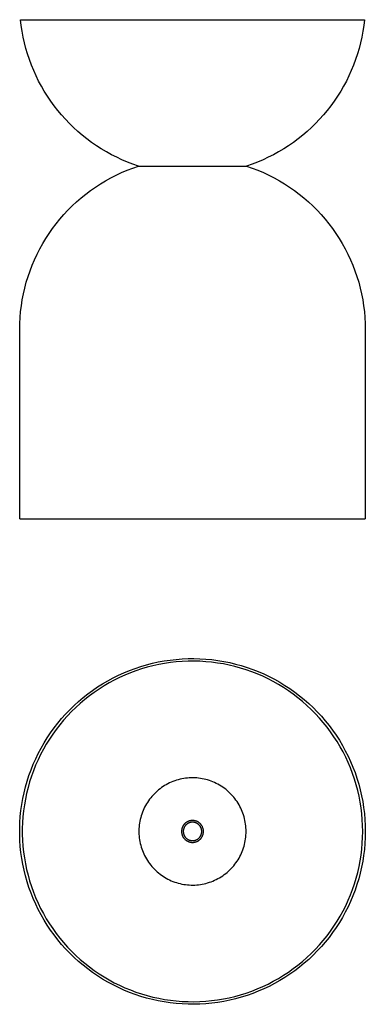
# Model space of a CAD drawing. Header units: millimetres. Extents: x 654 to 954, y 0 to 854.
import ezdxf

# ---------------------------------------------------------------- set-up
doc = ezdxf.new("R2010")
doc.units = ezdxf.units.MM
doc.layers.add('Make2D$Visible$Curves', color=7, linetype='Continuous', true_color=0x000000)

msp = doc.modelspace()

# ---------------------------------------------------------------- linework, layer by layer
at = {"layer": 'Make2D$Visible$Curves', "color": 18, "lineweight": -3, "true_color": 0x000000}
for p, q in [((654.25, 854.31), (952.75, 854.31)), ((654.84, 849.27), (654.25, 854.31)), ((952.75, 854.31), (952.16, 849.27)), ((655.61, 844.26), (654.84, 849.27)), ((952.16, 849.27), (951.4, 844.26)), ((656.54, 839.27), (655.61, 844.26)), ((657.64, 834.32), (656.54, 839.27)), ((950.46, 839.27), (949.36, 834.32)), ((951.4, 844.26), (950.46, 839.27)), ((658.91, 829.41), (657.64, 834.32)), ((660.35, 824.55), (658.91, 829.41)), ((948.09, 829.41), (946.65, 824.55)), ((949.36, 834.32), (948.09, 829.41)), ((661.95, 819.73), (660.35, 824.55)), ((946.65, 824.55), (945.05, 819.73)), ((663.71, 814.98), (661.95, 819.73)), ((665.64, 810.29), (663.71, 814.98)), ((943.29, 814.98), (941.36, 810.29)), ((945.05, 819.73), (943.29, 814.98)), ((667.72, 805.66), (665.64, 810.29)), ((669.96, 801.11), (667.72, 805.66)), ((939.28, 805.66), (937.04, 801.11)), ((941.36, 810.29), (939.28, 805.66)), ((672.35, 796.64), (669.96, 801.11)), ((674.89, 792.25), (672.35, 796.64)), ((934.65, 796.64), (932.11, 792.25)), ((937.04, 801.11), (934.65, 796.64)), ((677.58, 787.95), (674.89, 792.25)), ((680.42, 783.74), (677.58, 787.95)), ((929.42, 787.95), (926.58, 783.74)), ((932.11, 792.25), (929.42, 787.95)), ((683.39, 779.63), (680.42, 783.74)), ((686.51, 775.63), (683.39, 779.63)), ((923.61, 779.63), (920.5, 775.63)), ((926.58, 783.74), (923.61, 779.63)), ((689.75, 771.73), (686.51, 775.63)), ((693.13, 767.95), (689.75, 771.73)), ((917.25, 771.73), (913.87, 767.95)), ((920.5, 775.63), (917.25, 771.73)), ((696.64, 764.28), (693.13, 767.95)), ((700.26, 760.74), (696.64, 764.28)), ((704.01, 757.32), (700.26, 760.74)), ((906.74, 760.74), (902.99, 757.32)), ((910.36, 764.28), (906.74, 760.74)), ((913.87, 767.95), (910.36, 764.28)), ((707.87, 754.03), (704.01, 757.32)), ((711.84, 750.87), (707.87, 754.03)), ((899.13, 754.03), (895.16, 750.87)), ((902.99, 757.32), (899.13, 754.03)), ((715.92, 747.85), (711.84, 750.87)), ((720.09, 744.97), (715.92, 747.85)), ((724.36, 742.23), (720.09, 744.97)), ((886.91, 744.97), (882.64, 742.23)), ((891.09, 747.85), (886.91, 744.97)), ((895.16, 750.87), (891.09, 747.85)), ((728.72, 739.64), (724.36, 742.23)), ((733.17, 737.2), (728.72, 739.64)), ((737.7, 734.91), (733.17, 737.2)), ((742.3, 732.78), (737.7, 734.91)), ((869.3, 734.91), (864.7, 732.78)), ((873.83, 737.2), (869.3, 734.91)), ((878.28, 739.64), (873.83, 737.2)), ((882.64, 742.23), (878.28, 739.64)), ((746.97, 730.8), (742.3, 732.78)), ((751.71, 728.99), (746.97, 730.8)), ((751.58, 725.63), (756.5, 727.33)), ((756.5, 727.33), (751.71, 728.99)), ((756.5, 727.33), (850.5, 727.33)), ((855.29, 728.99), (850.5, 727.33)), ((850.5, 727.33), (855.42, 725.63)), ((860.03, 730.8), (855.29, 728.99)), ((864.7, 732.78), (860.03, 730.8)), ((732.58, 717.15), (737.22, 719.52)), ((737.22, 719.52), (741.93, 721.73)), ((741.93, 721.73), (746.72, 723.76)), ((746.72, 723.76), (751.58, 725.63)), ((855.42, 725.63), (860.28, 723.76)), ((860.28, 723.76), (865.07, 721.73)), ((865.07, 721.73), (869.79, 719.52)), ((869.79, 719.52), (874.42, 717.15)), ((714.94, 706.11), (719.2, 709.1)), ((719.2, 709.1), (723.57, 711.94)), ((723.57, 711.94), (728.03, 714.63)), ((728.03, 714.63), (732.58, 717.15)), ((874.42, 717.15), (878.97, 714.63)), ((878.97, 714.63), (883.43, 711.94)), ((883.43, 711.94), (887.8, 709.1)), ((887.8, 709.1), (892.06, 706.11)), ((706.74, 699.7), (710.79, 702.98)), ((710.79, 702.98), (714.94, 706.11)), ((892.06, 706.11), (896.21, 702.98)), ((896.21, 702.98), (900.26, 699.7)), ((695.33, 689.05), (699.01, 692.73)), ((699.01, 692.73), (702.82, 696.28)), ((702.82, 696.28), (706.74, 699.7)), ((900.26, 699.7), (904.18, 696.28)), ((904.18, 696.28), (907.99, 692.73)), ((907.99, 692.73), (911.67, 689.05)), ((688.37, 681.31), (691.78, 685.24)), ((691.78, 685.24), (695.33, 689.05)), ((911.67, 689.05), (915.22, 685.24)), ((915.22, 685.24), (918.63, 681.31)), ((681.96, 673.1), (685.1, 677.26)), ((685.1, 677.26), (688.37, 681.31)), ((918.63, 681.31), (921.9, 677.26)), ((921.9, 677.26), (925.04, 673.1)), ((676.15, 664.47), (678.98, 668.83)), ((678.98, 668.83), (681.96, 673.1)), ((925.04, 673.1), (928.02, 668.83)), ((928.02, 668.83), (930.85, 664.47)), ((670.95, 655.45), (673.47, 660)), ((673.47, 660), (676.15, 664.47)), ((930.85, 664.47), (933.53, 660)), ((933.53, 660), (936.05, 655.45)), ((666.39, 646.09), (668.58, 650.81)), ((668.58, 650.81), (670.95, 655.45)), ((936.05, 655.45), (938.42, 650.81)), ((938.42, 650.81), (940.62, 646.09)), ((662.49, 636.44), (664.35, 641.3)), ((664.35, 641.3), (666.39, 646.09)), ((940.62, 646.09), (942.65, 641.3)), ((942.65, 641.3), (944.51, 636.44)), ((660.79, 631.52), (662.49, 636.44)), ((944.51, 636.44), (946.21, 631.52)), ((657.93, 621.51), (659.27, 626.54)), ((659.27, 626.54), (660.79, 631.52)), ((946.21, 631.52), (947.73, 626.54)), ((947.73, 626.54), (949.07, 621.51)), ((655.76, 611.33), (656.76, 616.44)), ((656.76, 616.44), (657.93, 621.51)), ((949.07, 621.51), (950.24, 616.44)), ((950.24, 616.44), (951.24, 611.33)), ((654.95, 606.18), (655.76, 611.33)), ((951.24, 611.33), (952.05, 606.18)), ((653.86, 595.83), (654.32, 601.02)), ((654.32, 601.02), (654.95, 606.18)), ((952.05, 606.18), (952.68, 601.02)), ((952.68, 601.02), (953.14, 595.83)), ((653.5, 585.43), (653.59, 590.63)), ((653.59, 590.63), (653.86, 595.83)), ((953.14, 595.83), (953.41, 590.63)), ((953.41, 590.63), (953.5, 585.43)), ((653.5, 421.25), (653.5, 585.43)), ((953.5, 585.43), (953.5, 421.25)), ((653.5, 421.25), (953.5, 421.25)), ((784.03, 298.73), (789.2, 299.32)), ((789.2, 299.32), (794.39, 299.72)), ((794.39, 299.72), (799.6, 299.95)), ((799.6, 299.95), (804.8, 299.99)), ((804.8, 299.99), (810.01, 299.86)), ((810.01, 299.86), (815.2, 299.54)), ((815.2, 299.54), (820.39, 299.05)), ((820.39, 299.05), (825.55, 298.37)), ((748.81, 289.68), (753.7, 291.49)), ((753.7, 291.49), (758.64, 293.13)), ((759.31, 290.98), (754.44, 289.36)), ((758.64, 293.13), (763.63, 294.6)), ((764.23, 292.43), (759.31, 290.98)), ((763.63, 294.6), (768.67, 295.9)), ((769.2, 293.71), (764.23, 292.43)), ((768.67, 295.9), (773.76, 297.02)), ((774.21, 294.81), (769.2, 293.71)), ((773.76, 297.02), (778.88, 297.97)), ((779.25, 295.74), (774.21, 294.81)), ((778.88, 297.97), (784.03, 298.73)), ((784.32, 296.49), (779.25, 295.74)), ((789.42, 297.07), (784.32, 296.49)), ((794.53, 297.47), (789.42, 297.07)), ((799.65, 297.69), (794.53, 297.47)), ((804.78, 297.74), (799.65, 297.69)), ((809.91, 297.61), (804.78, 297.74)), ((815.03, 297.29), (809.91, 297.61)), ((820.13, 296.8), (815.03, 297.29)), ((825.22, 296.14), (820.13, 296.8)), ((830.28, 295.3), (825.22, 296.14)), ((825.55, 298.37), (830.69, 297.52)), ((835.3, 294.28), (830.28, 295.3)), ((830.69, 297.52), (835.79, 296.48)), ((840.29, 293.09), (835.3, 294.28)), ((835.79, 296.48), (840.85, 295.27)), ((845.24, 291.73), (840.29, 293.09)), ((840.85, 295.27), (845.87, 293.89)), ((850.13, 290.19), (845.24, 291.73)), ((845.87, 293.89), (850.84, 292.33)), ((850.84, 292.33), (855.75, 290.6)), ((855.75, 290.6), (860.6, 288.71)), ((730.01, 280.76), (734.59, 283.23)), ((734.59, 283.23), (739.26, 285.55)), ((740.22, 283.51), (735.63, 281.23)), ((739.26, 285.55), (744, 287.69)), ((744.89, 285.62), (740.22, 283.51)), ((744, 287.69), (748.81, 289.68)), ((749.64, 287.58), (744.89, 285.62)), ((754.44, 289.36), (749.64, 287.58)), ((854.97, 288.49), (850.13, 290.19)), ((859.74, 286.62), (854.97, 288.49)), ((864.45, 284.59), (859.74, 286.62)), ((860.6, 288.71), (865.38, 286.64)), ((869.09, 282.39), (864.45, 284.59)), ((865.38, 286.64), (870.09, 284.41)), ((873.64, 280.03), (869.09, 282.39)), ((870.09, 284.41), (874.71, 282.02)), ((874.71, 282.02), (879.25, 279.47)), ((716.81, 272.41), (721.11, 275.35)), ((722.35, 273.46), (718.12, 270.57)), ((721.11, 275.35), (725.51, 278.13)), ((726.69, 276.21), (722.35, 273.46)), ((725.51, 278.13), (730.01, 280.76)), ((731.11, 278.8), (726.69, 276.21)), ((735.63, 281.23), (731.11, 278.8)), ((878.11, 277.52), (873.64, 280.03)), ((882.49, 274.85), (878.11, 277.52)), ((879.25, 279.47), (883.7, 276.76)), ((886.78, 272.04), (882.49, 274.85)), ((883.7, 276.76), (888.05, 273.9)), ((888.05, 273.9), (892.3, 270.89)), ((704.56, 262.74), (708.53, 266.11)), ((708.53, 266.11), (712.62, 269.33)), ((713.98, 267.54), (709.96, 264.36)), ((712.62, 269.33), (716.81, 272.41)), ((718.12, 270.57), (713.98, 267.54)), ((890.96, 269.07), (886.78, 272.04)), ((895.04, 265.97), (890.96, 269.07)), ((892.3, 270.89), (896.44, 267.74)), ((899.01, 262.72), (895.04, 265.97)), ((896.44, 267.74), (900.47, 264.44)), ((696.98, 255.6), (700.7, 259.24)), ((702.25, 257.6), (698.58, 254.02)), ((700.7, 259.24), (704.56, 262.74)), ((706.05, 261.04), (702.25, 257.6)), ((709.96, 264.36), (706.05, 261.04)), ((902.87, 259.34), (899.01, 262.72)), ((900.47, 264.44), (904.38, 261.01)), ((906.6, 255.82), (902.87, 259.34)), ((904.38, 261.01), (908.18, 257.44)), ((908.18, 257.44), (911.84, 253.74)), ((686.57, 243.96), (689.91, 247.96)), ((689.91, 247.96), (693.37, 251.84)), ((695.03, 250.31), (691.61, 246.49)), ((693.37, 251.84), (696.98, 255.6)), ((698.58, 254.02), (695.03, 250.31)), ((910.21, 252.18), (906.6, 255.82)), ((913.7, 248.41), (910.21, 252.18)), ((911.84, 253.74), (915.38, 249.92)), ((917.04, 244.53), (913.7, 248.41)), ((915.38, 249.92), (918.78, 245.97)), ((680.34, 235.62), (683.38, 239.84)), ((683.38, 239.84), (686.57, 243.96)), ((688.33, 242.55), (685.19, 238.49)), ((691.61, 246.49), (688.33, 242.55)), ((920.26, 240.53), (917.04, 244.53)), ((918.78, 245.97), (922.04, 241.92)), ((923.33, 236.43), (920.26, 240.53)), ((922.04, 241.92), (925.16, 237.75)), ((674.69, 226.87), (677.44, 231.3)), ((677.44, 231.3), (680.34, 235.62)), ((682.19, 234.33), (679.34, 230.07)), ((685.19, 238.49), (682.19, 234.33)), ((926.26, 232.22), (923.33, 236.43)), ((925.16, 237.75), (928.13, 233.47)), ((929.04, 227.91), (926.26, 232.22)), ((928.13, 233.47), (930.95, 229.09)), ((669.67, 217.75), (672.1, 222.35)), ((672.1, 222.35), (674.69, 226.87)), ((676.63, 225.72), (674.08, 221.27)), ((679.34, 230.07), (676.63, 225.72)), ((931.66, 223.5), (929.04, 227.91)), ((930.95, 229.09), (933.62, 224.62)), ((934.14, 219.01), (931.66, 223.5)), ((933.62, 224.62), (936.13, 220.06)), ((667.4, 213.06), (669.67, 217.75)), ((671.69, 216.73), (669.45, 212.12)), ((674.08, 221.27), (671.69, 216.73)), ((936.45, 214.43), (934.14, 219.01)), ((936.13, 220.06), (938.48, 215.42)), ((938.61, 209.78), (936.45, 214.43)), ((938.48, 215.42), (940.67, 210.69)), ((663.35, 203.47), (665.29, 208.3)), ((665.29, 208.3), (667.4, 213.06)), ((667.37, 207.43), (665.46, 202.67)), ((669.45, 212.12), (667.37, 207.43)), ((940.6, 205.06), (938.61, 209.78)), ((942.43, 200.26), (940.6, 205.06)), ((940.67, 210.69), (942.7, 205.9)), ((942.7, 205.9), (944.55, 201.03)), ((659.98, 193.62), (661.58, 198.58)), ((661.58, 198.58), (663.35, 203.47)), ((663.72, 197.84), (662.14, 192.96)), ((665.46, 202.67), (663.72, 197.84)), ((802.29, 196.52), (800.68, 196.45)), ((803.9, 196.53), (802.29, 196.52)), ((805.52, 196.49), (803.9, 196.53)), ((807.13, 196.39), (805.52, 196.49)), ((944.09, 195.41), (942.43, 200.26)), ((944.55, 201.03), (946.24, 196.1)), ((657.3, 183.56), (658.56, 188.61)), ((658.56, 188.61), (659.98, 193.62)), ((660.74, 188.03), (659.5, 183.05)), ((662.14, 192.96), (660.74, 188.03)), ((776.61, 187.98), (775.31, 187.02)), ((777.94, 188.89), (776.61, 187.98)), ((779.31, 189.75), (777.94, 188.89)), ((780.7, 190.57), (779.31, 189.75)), ((782.12, 191.33), (780.7, 190.57)), ((783.57, 192.05), (782.12, 191.33)), ((785.04, 192.72), (783.57, 192.05)), ((786.54, 193.33), (785.04, 192.72)), ((788.05, 193.89), (786.54, 193.33)), ((789.58, 194.4), (788.05, 193.89)), ((791.13, 194.86), (789.58, 194.4)), ((792.7, 195.26), (791.13, 194.86)), ((794.27, 195.61), (792.7, 195.26)), ((795.86, 195.9), (794.27, 195.61)), ((797.46, 196.14), (795.86, 195.9)), ((799.06, 196.32), (797.46, 196.14)), ((800.68, 196.45), (799.06, 196.32)), ((808.74, 196.24), (807.13, 196.39)), ((810.34, 196.03), (808.74, 196.24)), ((811.93, 195.76), (810.34, 196.03)), ((813.52, 195.44), (811.93, 195.76)), ((815.09, 195.07), (813.52, 195.44)), ((816.65, 194.64), (815.09, 195.07)), ((818.19, 194.16), (816.65, 194.64)), ((819.71, 193.62), (818.19, 194.16)), ((821.21, 193.03), (819.71, 193.62)), ((822.7, 192.39), (821.21, 193.03)), ((824.16, 191.7), (822.7, 192.39)), ((825.59, 190.96), (824.16, 191.7)), ((827, 190.16), (825.59, 190.96)), ((828.38, 189.32), (827, 190.16)), ((829.73, 188.44), (828.38, 189.32)), ((831.05, 187.5), (829.73, 188.44)), ((945.58, 190.5), (944.09, 195.41)), ((946.9, 185.55), (945.58, 190.5)), ((946.24, 196.1), (947.75, 191.12)), ((947.75, 191.12), (949.09, 186.09)), ((656.23, 178.47), (657.3, 183.56)), ((659.5, 183.05), (658.44, 178.04)), ((768.26, 180.39), (767.23, 179.15)), ((769.34, 181.59), (768.26, 180.39)), ((770.45, 182.76), (769.34, 181.59)), ((771.61, 183.89), (770.45, 182.76)), ((772.81, 184.98), (771.61, 183.89)), ((774.04, 186.02), (772.81, 184.98)), ((775.31, 187.02), (774.04, 186.02)), ((832.33, 186.53), (831.05, 187.5)), ((833.58, 185.5), (832.33, 186.53)), ((834.8, 184.44), (833.58, 185.5)), ((835.97, 183.33), (834.8, 184.44)), ((837.11, 182.18), (835.97, 183.33)), ((838.21, 181), (837.11, 182.18)), ((839.26, 179.77), (838.21, 181)), ((840.27, 178.51), (839.26, 179.77)), ((948.05, 180.55), (946.9, 185.55)), ((949.02, 175.52), (948.05, 180.55)), ((949.09, 186.09), (950.26, 181.02)), ((950.26, 181.02), (951.25, 175.9)), ((654.61, 168.18), (655.33, 173.34)), ((655.33, 173.34), (656.23, 178.47)), ((657.56, 172.99), (656.85, 167.91)), ((658.44, 178.04), (657.56, 172.99)), ((761.98, 171.02), (761.28, 169.56)), ((762.74, 172.45), (761.98, 171.02)), ((763.54, 173.85), (762.74, 172.45)), ((764.39, 175.22), (763.54, 173.85)), ((765.29, 176.56), (764.39, 175.22)), ((766.24, 177.87), (765.29, 176.56)), ((767.23, 179.15), (766.24, 177.87)), ((841.24, 177.22), (840.27, 178.51)), ((842.16, 175.9), (841.24, 177.22)), ((843.04, 174.54), (842.16, 175.9)), ((843.87, 173.15), (843.04, 174.54)), ((844.65, 171.74), (843.87, 173.15)), ((845.38, 170.29), (844.65, 171.74)), ((949.82, 170.45), (949.02, 175.52)), ((951.25, 175.9), (952.06, 170.76)), ((653.7, 157.81), (654.06, 163)), ((654.06, 163), (654.61, 168.18)), ((656.31, 162.81), (655.96, 157.69)), ((656.85, 167.91), (656.31, 162.81)), ((758.98, 163.53), (758.53, 161.98)), ((759.47, 165.07), (758.98, 163.53)), ((760.02, 166.59), (759.47, 165.07)), ((760.63, 168.09), (760.02, 166.59)), ((761.28, 169.56), (760.63, 168.09)), ((846.06, 168.83), (845.38, 170.29)), ((846.68, 167.34), (846.06, 168.83)), ((847.26, 165.83), (846.68, 167.34)), ((847.78, 164.3), (847.26, 165.83)), ((848.25, 162.76), (847.78, 164.3)), ((848.67, 161.2), (848.25, 162.76)), ((950.44, 165.36), (949.82, 170.45)), ((950.89, 160.25), (950.44, 165.36)), ((952.06, 170.76), (952.69, 165.59)), ((952.69, 165.59), (953.14, 160.41)), ((653.52, 152.6), (653.7, 157.81)), ((655.96, 157.69), (655.78, 152.56)), ((757.14, 154.03), (757.03, 152.42)), ((757.31, 155.64), (757.14, 154.03)), ((757.53, 157.24), (757.31, 155.64)), ((757.81, 158.83), (757.53, 157.24)), ((758.15, 160.41), (757.81, 158.83)), ((758.53, 161.98), (758.15, 160.41)), ((794.88, 153.99), (794.75, 153.69)), ((795.02, 154.29), (794.88, 153.99)), ((795.18, 154.58), (795.02, 154.29)), ((795.34, 154.87), (795.18, 154.58)), ((795.52, 155.15), (795.34, 154.87)), ((795.7, 155.42), (795.52, 155.15)), ((795.89, 155.69), (795.7, 155.42)), ((796.1, 155.95), (795.89, 155.69)), ((796.31, 156.2), (796.1, 155.95)), ((796.53, 156.45), (796.31, 156.2)), ((796.49, 153.86), (796.36, 153.61)), ((796.63, 154.1), (796.49, 153.86)), ((796.75, 156.69), (796.53, 156.45)), ((796.78, 154.34), (796.63, 154.1)), ((796.99, 156.92), (796.75, 156.69)), ((796.93, 154.57), (796.78, 154.34)), ((797.09, 154.79), (796.93, 154.57)), ((797.23, 157.14), (796.99, 156.92)), ((797.26, 155.01), (797.09, 154.79)), ((797.49, 157.35), (797.23, 157.14)), ((797.44, 155.22), (797.26, 155.01)), ((797.63, 155.43), (797.44, 155.22)), ((797.74, 157.56), (797.49, 157.35)), ((797.82, 155.63), (797.63, 155.43)), ((798.01, 157.75), (797.74, 157.56)), ((798.02, 155.83), (797.82, 155.63)), ((798.28, 157.94), (798.01, 157.75)), ((798.22, 156.01), (798.02, 155.83)), ((798.44, 156.19), (798.22, 156.01)), ((798.56, 158.12), (798.28, 157.94)), ((798.65, 156.36), (798.44, 156.19)), ((798.85, 158.28), (798.56, 158.12)), ((798.88, 156.53), (798.65, 156.36)), ((799.14, 158.44), (798.85, 158.28)), ((799.11, 156.69), (798.88, 156.53)), ((799.34, 156.83), (799.11, 156.69)), ((799.43, 158.58), (799.14, 158.44)), ((799.58, 156.97), (799.34, 156.83)), ((799.73, 158.72), (799.43, 158.58)), ((799.83, 157.11), (799.58, 156.97)), ((800.04, 158.85), (799.73, 158.72)), ((800.07, 157.23), (799.83, 157.11)), ((800.35, 158.96), (800.04, 158.85)), ((800.33, 157.34), (800.07, 157.23)), ((800.58, 157.45), (800.33, 157.34)), ((800.66, 159.07), (800.35, 158.96)), ((800.84, 157.55), (800.58, 157.45)), ((800.98, 159.16), (800.66, 159.07)), ((801.11, 157.63), (800.84, 157.55)), ((801.29, 159.24), (800.98, 159.16)), ((801.37, 157.71), (801.11, 157.63)), ((801.62, 159.31), (801.29, 159.24)), ((801.64, 157.78), (801.37, 157.71)), ((801.94, 159.37), (801.62, 159.31)), ((801.91, 157.84), (801.64, 157.78)), ((802.19, 157.89), (801.91, 157.84)), ((802.27, 159.42), (801.94, 159.37)), ((802.46, 157.93), (802.19, 157.89)), ((802.59, 159.46), (802.27, 159.42)), ((802.74, 157.96), (802.46, 157.93)), ((802.92, 159.48), (802.59, 159.46)), ((803.01, 157.99), (802.74, 157.96)), ((803.25, 159.5), (802.92, 159.48)), ((803.29, 158), (803.01, 157.99)), ((803.58, 159.5), (803.25, 159.5)), ((803.57, 158), (803.29, 158)), ((803.85, 157.99), (803.57, 158)), ((803.91, 159.49), (803.58, 159.5)), ((804.12, 157.98), (803.85, 157.99)), ((804.24, 159.47), (803.91, 159.49)), ((804.4, 157.95), (804.12, 157.98)), ((804.57, 159.44), (804.24, 159.47)), ((804.68, 157.91), (804.4, 157.95)), ((804.9, 159.4), (804.57, 159.44)), ((804.95, 157.87), (804.68, 157.91)), ((805.22, 159.34), (804.9, 159.4)), ((805.22, 157.81), (804.95, 157.87)), ((805.55, 159.28), (805.22, 159.34)), ((805.49, 157.75), (805.22, 157.81)), ((805.76, 157.67), (805.49, 157.75)), ((805.87, 159.2), (805.55, 159.28)), ((806.03, 157.59), (805.76, 157.67)), ((806.18, 159.11), (805.87, 159.2)), ((806.29, 157.5), (806.03, 157.59)), ((806.5, 159.01), (806.18, 159.11)), ((806.55, 157.4), (806.29, 157.5)), ((806.81, 158.9), (806.5, 159.01)), ((806.8, 157.29), (806.55, 157.4)), ((807.05, 157.17), (806.8, 157.29)), ((807.12, 158.78), (806.81, 158.9)), ((807.3, 157.04), (807.05, 157.17)), ((807.42, 158.65), (807.12, 158.78)), ((807.54, 156.9), (807.3, 157.04)), ((807.72, 158.51), (807.42, 158.65)), ((807.78, 156.76), (807.54, 156.9)), ((808.01, 158.36), (807.72, 158.51)), ((808.01, 156.61), (807.78, 156.76)), ((808.3, 158.2), (808.01, 158.36)), ((808.24, 156.45), (808.01, 156.61)), ((808.46, 156.28), (808.24, 156.45)), ((808.58, 158.03), (808.3, 158.2)), ((808.67, 156.1), (808.46, 156.28)), ((808.86, 157.85), (808.58, 158.03)), ((808.88, 155.92), (808.67, 156.1)), ((809.12, 157.66), (808.86, 157.85)), ((809.08, 155.73), (808.88, 155.92)), ((809.28, 155.53), (809.08, 155.73)), ((809.39, 157.46), (809.12, 157.66)), ((809.47, 155.33), (809.28, 155.53)), ((809.64, 157.25), (809.39, 157.46)), ((809.65, 155.12), (809.47, 155.33)), ((809.89, 157.03), (809.64, 157.25)), ((809.82, 154.9), (809.65, 155.12)), ((809.99, 154.68), (809.82, 154.9)), ((810.13, 156.8), (809.89, 157.03)), ((810.15, 154.45), (809.99, 154.68)), ((810.36, 156.57), (810.13, 156.8)), ((810.3, 154.22), (810.15, 154.45)), ((810.44, 153.98), (810.3, 154.22)), ((810.59, 156.33), (810.36, 156.57)), ((810.57, 153.74), (810.44, 153.98)), ((810.8, 156.08), (810.59, 156.33)), ((811.01, 155.82), (810.8, 156.08)), ((811.21, 155.56), (811.01, 155.82)), ((811.39, 155.29), (811.21, 155.56)), ((811.57, 155.01), (811.39, 155.29)), ((811.74, 154.73), (811.57, 155.01)), ((811.9, 154.44), (811.74, 154.73)), ((812.05, 154.14), (811.9, 154.44)), ((812.19, 153.84), (812.05, 154.14)), ((812.32, 153.54), (812.19, 153.84)), ((849.03, 159.62), (848.67, 161.2)), ((849.34, 158.04), (849.03, 159.62)), ((849.59, 156.44), (849.34, 158.04)), ((849.78, 154.84), (849.59, 156.44)), ((849.92, 153.23), (849.78, 154.84)), ((951.16, 155.13), (950.89, 160.25)), ((951.24, 150), (951.16, 155.13)), ((953.14, 160.41), (953.41, 155.21)), ((953.41, 155.21), (953.5, 150)), ((653.52, 147.4), (653.52, 152.6)), ((653.7, 142.19), (653.52, 147.4)), ((655.78, 152.56), (655.78, 147.44)), ((655.78, 147.44), (655.96, 142.31)), ((757.03, 152.42), (756.97, 150.81)), ((756.97, 150.81), (756.97, 149.19)), ((756.97, 149.19), (757.03, 147.58)), ((757.03, 147.58), (757.14, 145.97)), ((757.14, 145.97), (757.31, 144.36)), ((794.01, 150.49), (794, 150.16)), ((794, 150.16), (794, 149.84)), ((794, 149.84), (794.01, 149.51)), ((794.04, 150.82), (794.01, 150.49)), ((794.01, 149.51), (794.04, 149.18)), ((794.07, 151.15), (794.04, 150.82)), ((794.04, 149.18), (794.07, 148.85)), ((794.12, 151.48), (794.07, 151.15)), ((794.07, 148.85), (794.12, 148.52)), ((794.17, 151.8), (794.12, 151.48)), ((794.12, 148.52), (794.17, 148.2)), ((794.24, 152.13), (794.17, 151.8)), ((794.17, 148.2), (794.24, 147.87)), ((794.32, 152.45), (794.24, 152.13)), ((794.24, 147.87), (794.32, 147.55)), ((794.41, 152.76), (794.32, 152.45)), ((794.32, 147.55), (794.41, 147.24)), ((794.51, 153.08), (794.41, 152.76)), ((794.41, 147.24), (794.51, 146.92)), ((794.62, 153.39), (794.51, 153.08)), ((794.51, 146.92), (794.62, 146.61)), ((794.75, 153.69), (794.62, 153.39)), ((794.62, 146.61), (794.75, 146.31)), ((794.75, 146.31), (794.88, 146.01)), ((794.88, 146.01), (795.02, 145.71)), ((795.02, 145.71), (795.18, 145.42)), ((795.18, 145.42), (795.34, 145.13)), ((795.51, 150.42), (795.5, 150.14)), ((795.5, 150.14), (795.5, 149.86)), ((795.5, 149.86), (795.51, 149.58)), ((795.53, 150.69), (795.51, 150.42)), ((795.51, 149.58), (795.53, 149.31)), ((795.56, 150.97), (795.53, 150.69)), ((795.53, 149.31), (795.56, 149.03)), ((795.6, 151.24), (795.56, 150.97)), ((795.56, 149.03), (795.6, 148.76)), ((795.65, 151.52), (795.6, 151.24)), ((795.6, 148.76), (795.65, 148.48)), ((795.7, 151.79), (795.65, 151.52)), ((795.65, 148.48), (795.7, 148.21)), ((795.77, 152.06), (795.7, 151.79)), ((795.7, 148.21), (795.77, 147.94)), ((795.85, 152.33), (795.77, 152.06)), ((795.77, 147.94), (795.85, 147.67)), ((795.93, 152.59), (795.85, 152.33)), ((795.85, 147.67), (795.93, 147.41)), ((796.03, 152.85), (795.93, 152.59)), ((795.93, 147.41), (796.03, 147.15)), ((796.13, 153.11), (796.03, 152.85)), ((796.03, 147.15), (796.13, 146.89)), ((796.24, 153.36), (796.13, 153.11)), ((796.13, 146.89), (796.24, 146.64)), ((796.36, 153.61), (796.24, 153.36)), ((796.24, 146.64), (796.36, 146.39)), ((796.36, 146.39), (796.49, 146.14)), ((796.49, 146.14), (796.63, 145.9)), ((796.63, 145.9), (796.78, 145.66)), ((796.78, 145.66), (796.93, 145.43)), ((796.93, 145.43), (797.09, 145.21)), ((809.82, 145.1), (809.99, 145.32)), ((809.99, 145.32), (810.15, 145.55)), ((810.15, 145.55), (810.3, 145.78)), ((810.3, 145.78), (810.44, 146.02)), ((810.44, 146.02), (810.57, 146.26)), ((810.7, 153.49), (810.57, 153.74)), ((810.57, 146.26), (810.7, 146.51)), ((810.82, 153.24), (810.7, 153.49)), ((810.7, 146.51), (810.82, 146.76)), ((810.92, 152.98), (810.82, 153.24)), ((810.82, 146.76), (810.92, 147.02)), ((811.02, 152.72), (810.92, 152.98)), ((810.92, 147.02), (811.02, 147.28)), ((811.11, 152.46), (811.02, 152.72)), ((811.02, 147.28), (811.11, 147.54)), ((811.19, 152.19), (811.11, 152.46)), ((811.11, 147.54), (811.19, 147.81)), ((811.27, 151.92), (811.19, 152.19)), ((811.19, 147.81), (811.27, 148.08)), ((811.33, 151.65), (811.27, 151.92)), ((811.27, 148.08), (811.33, 148.35)), ((811.38, 151.38), (811.33, 151.65)), ((811.33, 148.35), (811.38, 148.62)), ((811.42, 151.11), (811.38, 151.38)), ((811.38, 148.62), (811.42, 148.89)), ((811.46, 150.83), (811.42, 151.11)), ((811.42, 148.89), (811.46, 149.17)), ((811.48, 150.55), (811.46, 150.83)), ((811.46, 149.17), (811.48, 149.45)), ((811.5, 150.28), (811.48, 150.55)), ((811.48, 149.45), (811.5, 149.72)), ((811.5, 150), (811.5, 150.28)), ((811.5, 149.72), (811.5, 150)), ((811.57, 144.99), (811.74, 145.27)), ((811.74, 145.27), (811.9, 145.56)), ((811.9, 145.56), (812.05, 145.86)), ((812.05, 145.86), (812.19, 146.16)), ((812.19, 146.16), (812.32, 146.46)), ((812.43, 153.23), (812.32, 153.54)), ((812.32, 146.46), (812.43, 146.77)), ((812.54, 152.92), (812.43, 153.23)), ((812.43, 146.77), (812.54, 147.08)), ((812.64, 152.6), (812.54, 152.92)), ((812.54, 147.08), (812.64, 147.4)), ((812.72, 152.29), (812.64, 152.6)), ((812.64, 147.4), (812.72, 147.71)), ((812.8, 151.96), (812.72, 152.29)), ((812.72, 147.71), (812.8, 148.04)), ((812.86, 151.64), (812.8, 151.96)), ((812.8, 148.04), (812.86, 148.36)), ((812.91, 151.31), (812.86, 151.64)), ((812.86, 148.36), (812.91, 148.69)), ((812.95, 150.99), (812.91, 151.31)), ((812.91, 148.69), (812.95, 149.01)), ((812.98, 150.66), (812.95, 150.99)), ((812.95, 149.01), (812.98, 149.34)), ((812.99, 150.33), (812.98, 150.66)), ((812.98, 149.34), (812.99, 149.67)), ((813, 150), (812.99, 150.33)), ((812.99, 149.67), (813, 150)), ((849.78, 145.16), (849.92, 146.77)), ((850.01, 151.62), (849.92, 153.23)), ((849.92, 146.77), (850.01, 148.38)), ((850.03, 150), (850.01, 151.62)), ((850.01, 148.38), (850.03, 150)), ((951.16, 144.87), (951.24, 150)), ((953.5, 150), (953.41, 144.79)), ((654.06, 137), (653.7, 142.19)), ((654.61, 131.82), (654.06, 137)), ((655.96, 142.31), (656.31, 137.19)), ((656.31, 137.19), (656.85, 132.09)), ((757.31, 144.36), (757.53, 142.76)), ((757.53, 142.76), (757.81, 141.17)), ((757.81, 141.17), (758.15, 139.59)), ((758.15, 139.59), (758.53, 138.02)), ((758.53, 138.02), (758.98, 136.47)), ((795.34, 145.13), (795.52, 144.85)), ((795.52, 144.85), (795.7, 144.58)), ((795.7, 144.58), (795.89, 144.31)), ((795.89, 144.31), (796.1, 144.05)), ((796.1, 144.05), (796.31, 143.8)), ((796.31, 143.8), (796.53, 143.55)), ((796.53, 143.55), (796.75, 143.31)), ((796.75, 143.31), (796.99, 143.08)), ((796.99, 143.08), (797.23, 142.86)), ((797.09, 145.21), (797.26, 144.99)), ((797.23, 142.86), (797.49, 142.65)), ((797.26, 144.99), (797.44, 144.78)), ((797.44, 144.78), (797.63, 144.57)), ((797.49, 142.65), (797.74, 142.44)), ((797.63, 144.57), (797.82, 144.37)), ((797.74, 142.44), (798.01, 142.25)), ((797.82, 144.37), (798.02, 144.17)), ((798.01, 142.25), (798.28, 142.06)), ((798.02, 144.17), (798.22, 143.99)), ((798.22, 143.99), (798.44, 143.81)), ((798.28, 142.06), (798.56, 141.88)), ((798.44, 143.81), (798.65, 143.64)), ((798.56, 141.88), (798.85, 141.72)), ((798.65, 143.64), (798.88, 143.47)), ((798.85, 141.72), (799.14, 141.56)), ((798.88, 143.47), (799.11, 143.31)), ((799.11, 143.31), (799.34, 143.17)), ((799.14, 141.56), (799.43, 141.42)), ((799.34, 143.17), (799.58, 143.03)), ((799.43, 141.42), (799.73, 141.28)), ((799.58, 143.03), (799.83, 142.89)), ((799.73, 141.28), (800.04, 141.15)), ((799.83, 142.89), (800.07, 142.77)), ((800.04, 141.15), (800.35, 141.04)), ((800.07, 142.77), (800.33, 142.66)), ((800.33, 142.66), (800.58, 142.55)), ((800.35, 141.04), (800.66, 140.93)), ((800.58, 142.55), (800.84, 142.45)), ((800.66, 140.93), (800.98, 140.84)), ((800.84, 142.45), (801.11, 142.37)), ((800.98, 140.84), (801.29, 140.76)), ((801.11, 142.37), (801.37, 142.29)), ((801.29, 140.76), (801.62, 140.69)), ((801.37, 142.29), (801.64, 142.22)), ((801.62, 140.69), (801.94, 140.63)), ((801.64, 142.22), (801.91, 142.16)), ((801.91, 142.16), (802.19, 142.11)), ((801.94, 140.63), (802.27, 140.58)), ((802.19, 142.11), (802.46, 142.07)), ((802.27, 140.58), (802.59, 140.54)), ((802.46, 142.07), (802.74, 142.04)), ((802.59, 140.54), (802.92, 140.52)), ((802.74, 142.04), (803.01, 142.01)), ((802.92, 140.52), (803.25, 140.5)), ((803.01, 142.01), (803.29, 142)), ((803.25, 140.5), (803.58, 140.5)), ((803.29, 142), (803.57, 142)), ((803.57, 142), (803.85, 142.01)), ((803.58, 140.5), (803.91, 140.51)), ((803.85, 142.01), (804.12, 142.02)), ((803.91, 140.51), (804.24, 140.53)), ((804.12, 142.02), (804.4, 142.05)), ((804.24, 140.53), (804.57, 140.56)), ((804.4, 142.05), (804.68, 142.09)), ((804.57, 140.56), (804.9, 140.6)), ((804.68, 142.09), (804.95, 142.13)), ((804.9, 140.6), (805.22, 140.66)), ((804.95, 142.13), (805.22, 142.19)), ((805.22, 142.19), (805.49, 142.25)), ((805.22, 140.66), (805.55, 140.72)), ((805.49, 142.25), (805.76, 142.33)), ((805.55, 140.72), (805.87, 140.8)), ((805.76, 142.33), (806.03, 142.41)), ((805.87, 140.8), (806.18, 140.89)), ((806.03, 142.41), (806.29, 142.5)), ((806.18, 140.89), (806.5, 140.99)), ((806.29, 142.5), (806.55, 142.6)), ((806.5, 140.99), (806.81, 141.1)), ((806.55, 142.6), (806.8, 142.71)), ((806.8, 142.71), (807.05, 142.83)), ((806.81, 141.1), (807.12, 141.22)), ((807.05, 142.83), (807.3, 142.96)), ((807.12, 141.22), (807.42, 141.35)), ((807.3, 142.96), (807.54, 143.1)), ((807.42, 141.35), (807.72, 141.49)), ((807.54, 143.1), (807.78, 143.24)), ((807.72, 141.49), (808.01, 141.64)), ((807.78, 143.24), (808.01, 143.39)), ((808.01, 143.39), (808.24, 143.55)), ((808.01, 141.64), (808.3, 141.8)), ((808.24, 143.55), (808.46, 143.72)), ((808.3, 141.8), (808.58, 141.97)), ((808.46, 143.72), (808.67, 143.9)), ((808.58, 141.97), (808.86, 142.15)), ((808.67, 143.9), (808.88, 144.08)), ((808.86, 142.15), (809.12, 142.34)), ((808.88, 144.08), (809.08, 144.27)), ((809.08, 144.27), (809.28, 144.47)), ((809.12, 142.34), (809.39, 142.54)), ((809.28, 144.47), (809.47, 144.67)), ((809.39, 142.54), (809.64, 142.75)), ((809.47, 144.67), (809.65, 144.88)), ((809.64, 142.75), (809.89, 142.97)), ((809.65, 144.88), (809.82, 145.1)), ((809.89, 142.97), (810.13, 143.2)), ((810.13, 143.2), (810.36, 143.43)), ((810.36, 143.43), (810.59, 143.67)), ((810.59, 143.67), (810.8, 143.92)), ((810.8, 143.92), (811.01, 144.18)), ((811.01, 144.18), (811.21, 144.44)), ((811.21, 144.44), (811.39, 144.71)), ((811.39, 144.71), (811.57, 144.99)), ((847.78, 135.7), (848.25, 137.24)), ((848.25, 137.24), (848.67, 138.8)), ((848.67, 138.8), (849.03, 140.38)), ((849.03, 140.38), (849.34, 141.96)), ((849.34, 141.96), (849.59, 143.56)), ((849.59, 143.56), (849.78, 145.16)), ((950.44, 134.64), (950.89, 139.75)), ((950.89, 139.75), (951.16, 144.87)), ((953.14, 139.59), (952.69, 134.41)), ((953.41, 144.79), (953.14, 139.59)), ((655.33, 126.66), (654.61, 131.82)), ((656.85, 132.09), (657.56, 127.01)), ((758.98, 136.47), (759.47, 134.93)), ((759.47, 134.93), (760.02, 133.41)), ((760.02, 133.41), (760.63, 131.91)), ((760.63, 131.91), (761.28, 130.44)), ((761.28, 130.44), (761.98, 128.98)), ((761.98, 128.98), (762.74, 127.55)), ((843.87, 126.85), (844.65, 128.26)), ((844.65, 128.26), (845.38, 129.71)), ((845.38, 129.71), (846.06, 131.17)), ((846.06, 131.17), (846.68, 132.66)), ((846.68, 132.66), (847.26, 134.17)), ((847.26, 134.17), (847.78, 135.7)), ((949.02, 124.48), (949.82, 129.55)), ((949.82, 129.55), (950.44, 134.64)), ((952.06, 129.24), (951.25, 124.1)), ((952.69, 134.41), (952.06, 129.24)), ((656.23, 121.53), (655.33, 126.66)), ((657.3, 116.44), (656.23, 121.53)), ((657.56, 127.01), (658.44, 121.96)), ((658.44, 121.96), (659.5, 116.95)), ((762.74, 127.55), (763.54, 126.15)), ((763.54, 126.15), (764.39, 124.78)), ((764.39, 124.78), (765.29, 123.44)), ((765.29, 123.44), (766.24, 122.13)), ((766.24, 122.13), (767.23, 120.85)), ((767.23, 120.85), (768.26, 119.61)), ((768.26, 119.61), (769.34, 118.41)), ((838.21, 119), (839.26, 120.23)), ((839.26, 120.23), (840.27, 121.49)), ((840.27, 121.49), (841.24, 122.78)), ((841.24, 122.78), (842.16, 124.1)), ((842.16, 124.1), (843.04, 125.46)), ((843.04, 125.46), (843.87, 126.85)), ((948.05, 119.45), (949.02, 124.48)), ((951.25, 124.1), (950.26, 118.98)), ((658.56, 111.39), (657.3, 116.44)), ((659.98, 106.38), (658.56, 111.39)), ((659.5, 116.95), (660.74, 111.97)), ((660.74, 111.97), (662.14, 107.04)), ((769.34, 118.41), (770.45, 117.24)), ((770.45, 117.24), (771.61, 116.11)), ((771.61, 116.11), (772.81, 115.02)), ((772.81, 115.02), (774.04, 113.98)), ((774.04, 113.98), (775.31, 112.98)), ((775.31, 112.98), (776.61, 112.02)), ((776.61, 112.02), (777.94, 111.11)), ((777.94, 111.11), (779.31, 110.25)), ((828.38, 110.68), (829.73, 111.56)), ((829.73, 111.56), (831.05, 112.5)), ((831.05, 112.5), (832.33, 113.47)), ((832.33, 113.47), (833.58, 114.5)), ((833.58, 114.5), (834.8, 115.56)), ((834.8, 115.56), (835.97, 116.67)), ((835.97, 116.67), (837.11, 117.82)), ((837.11, 117.82), (838.21, 119)), ((945.58, 109.5), (946.9, 114.45)), ((946.9, 114.45), (948.05, 119.45)), ((949.09, 113.91), (947.75, 108.88)), ((950.26, 118.98), (949.09, 113.91)), ((661.58, 101.42), (659.98, 106.38)), ((662.14, 107.04), (663.72, 102.16)), ((779.31, 110.25), (780.7, 109.43)), ((780.7, 109.43), (782.12, 108.67)), ((782.12, 108.67), (783.57, 107.95)), ((783.57, 107.95), (785.04, 107.28)), ((785.04, 107.28), (786.54, 106.67)), ((786.54, 106.67), (788.05, 106.11)), ((788.05, 106.11), (789.58, 105.6)), ((789.58, 105.6), (791.13, 105.14)), ((791.13, 105.14), (792.7, 104.74)), ((792.7, 104.74), (794.27, 104.39)), ((794.27, 104.39), (795.86, 104.1)), ((795.86, 104.1), (797.46, 103.86)), ((797.46, 103.86), (799.06, 103.68)), ((799.06, 103.68), (800.68, 103.55)), ((800.68, 103.55), (802.29, 103.48)), ((802.29, 103.48), (803.9, 103.47)), ((803.9, 103.47), (805.52, 103.51)), ((805.52, 103.51), (807.13, 103.61)), ((807.13, 103.61), (808.74, 103.76)), ((808.74, 103.76), (810.34, 103.97)), ((810.34, 103.97), (811.93, 104.24)), ((811.93, 104.24), (813.52, 104.56)), ((813.52, 104.56), (815.09, 104.93)), ((815.09, 104.93), (816.65, 105.36)), ((816.65, 105.36), (818.19, 105.84)), ((818.19, 105.84), (819.71, 106.38)), ((819.71, 106.38), (821.21, 106.97)), ((821.21, 106.97), (822.7, 107.61)), ((822.7, 107.61), (824.16, 108.3)), ((824.16, 108.3), (825.59, 109.04)), ((825.59, 109.04), (827, 109.84)), ((827, 109.84), (828.38, 110.68)), ((942.43, 99.74), (944.09, 104.59)), ((944.09, 104.59), (945.58, 109.5)), ((946.24, 103.9), (944.55, 98.97)), ((947.75, 108.88), (946.24, 103.9)), ((663.35, 96.53), (661.58, 101.42)), ((665.29, 91.7), (663.35, 96.53)), ((663.72, 102.16), (665.46, 97.33)), ((665.46, 97.33), (667.37, 92.57)), ((938.61, 90.22), (940.6, 94.94)), ((940.6, 94.94), (942.43, 99.74)), ((942.7, 94.1), (940.67, 89.31)), ((944.55, 98.97), (942.7, 94.1)), ((667.4, 86.94), (665.29, 91.7)), ((667.37, 92.57), (669.45, 87.88)), ((669.67, 82.25), (667.4, 86.94)), ((669.45, 87.88), (671.69, 83.27)), ((934.14, 80.99), (936.45, 85.57)), ((936.45, 85.57), (938.61, 90.22)), ((940.67, 89.31), (938.48, 84.58)), ((672.1, 77.65), (669.67, 82.25)), ((671.69, 83.27), (674.08, 78.73)), ((674.69, 73.13), (672.1, 77.65)), ((674.08, 78.73), (676.63, 74.28)), ((931.66, 76.5), (934.14, 80.99)), ((936.13, 79.94), (933.62, 75.38)), ((938.48, 84.58), (936.13, 79.94)), ((677.44, 68.7), (674.69, 73.13)), ((676.63, 74.28), (679.34, 69.93)), ((680.34, 64.38), (677.44, 68.7)), ((679.34, 69.93), (682.19, 65.67)), ((926.26, 67.78), (929.04, 72.09)), ((930.95, 70.91), (928.13, 66.53)), ((929.04, 72.09), (931.66, 76.5)), ((933.62, 75.38), (930.95, 70.91)), ((683.38, 60.16), (680.34, 64.38)), ((682.19, 65.67), (685.19, 61.51)), ((686.57, 56.04), (683.38, 60.16)), ((685.19, 61.51), (688.33, 57.45)), ((920.26, 59.47), (923.33, 63.57)), ((925.16, 62.25), (922.04, 58.08)), ((923.33, 63.57), (926.26, 67.78)), ((928.13, 66.53), (925.16, 62.25)), ((689.91, 52.04), (686.57, 56.04)), ((688.33, 57.45), (691.61, 53.51)), ((693.37, 48.16), (689.91, 52.04)), ((691.61, 53.51), (695.03, 49.69)), ((910.21, 47.82), (913.7, 51.59)), ((913.7, 51.59), (917.04, 55.47)), ((918.78, 54.03), (915.38, 50.08)), ((917.04, 55.47), (920.26, 59.47)), ((922.04, 58.08), (918.78, 54.03)), ((696.98, 44.4), (693.37, 48.16)), ((695.03, 49.69), (698.58, 45.98)), ((700.7, 40.76), (696.98, 44.4)), ((698.58, 45.98), (702.25, 42.4)), ((902.87, 40.66), (906.6, 44.18)), ((906.6, 44.18), (910.21, 47.82)), ((911.84, 46.26), (908.18, 42.56)), ((915.38, 50.08), (911.84, 46.26)), ((704.56, 37.26), (700.7, 40.76)), ((702.25, 42.4), (706.05, 38.96)), ((708.53, 33.89), (704.56, 37.26)), ((706.05, 38.96), (709.96, 35.64)), ((709.96, 35.64), (713.98, 32.46)), ((895.04, 34.03), (899.01, 37.28)), ((900.47, 35.56), (896.44, 32.26)), ((899.01, 37.28), (902.87, 40.66)), ((904.38, 38.99), (900.47, 35.56)), ((908.18, 42.56), (904.38, 38.99)), ((712.62, 30.67), (708.53, 33.89)), ((716.81, 27.59), (712.62, 30.67)), ((713.98, 32.46), (718.12, 29.43)), ((721.11, 24.65), (716.81, 27.59)), ((718.12, 29.43), (722.35, 26.54)), ((722.35, 26.54), (726.69, 23.79)), ((882.49, 25.15), (886.78, 27.96)), ((888.05, 26.1), (883.7, 23.24)), ((886.78, 27.96), (890.96, 30.93)), ((892.3, 29.11), (888.05, 26.1)), ((890.96, 30.93), (895.04, 34.03)), ((896.44, 32.26), (892.3, 29.11)), ((725.51, 21.87), (721.11, 24.65)), ((730.01, 19.24), (725.51, 21.87)), ((726.69, 23.79), (731.11, 21.2)), ((734.59, 16.77), (730.01, 19.24)), ((731.11, 21.2), (735.63, 18.77)), ((735.63, 18.77), (740.22, 16.49)), ((864.45, 15.41), (869.09, 17.61)), ((869.09, 17.61), (873.64, 19.97)), ((874.71, 17.98), (870.09, 15.59)), ((873.64, 19.97), (878.11, 22.48)), ((879.25, 20.53), (874.71, 17.98)), ((878.11, 22.48), (882.49, 25.15)), ((883.7, 23.24), (879.25, 20.53)), ((739.26, 14.45), (734.59, 16.77)), ((744, 12.31), (739.26, 14.45)), ((740.22, 16.49), (744.89, 14.38)), ((748.81, 10.32), (744, 12.31)), ((744.89, 14.38), (749.64, 12.42)), ((753.7, 8.51), (748.81, 10.32)), ((749.64, 12.42), (754.44, 10.64)), ((754.44, 10.64), (759.31, 9.02)), ((759.31, 9.02), (764.23, 7.57)), ((845.24, 8.27), (850.13, 9.81)), ((850.13, 9.81), (854.97, 11.51)), ((855.75, 9.4), (850.84, 7.67)), ((854.97, 11.51), (859.74, 13.38)), ((860.6, 11.29), (855.75, 9.4)), ((859.74, 13.38), (864.45, 15.41)), ((865.38, 13.36), (860.6, 11.29)), ((870.09, 15.59), (865.38, 13.36)), ((758.64, 6.87), (753.7, 8.51)), ((763.63, 5.4), (758.64, 6.87)), ((768.67, 4.1), (763.63, 5.4)), ((764.23, 7.57), (769.2, 6.29)), ((773.76, 2.98), (768.67, 4.1)), ((769.2, 6.29), (774.21, 5.19)), ((778.88, 2.03), (773.76, 2.98)), ((774.21, 5.19), (779.25, 4.26)), ((784.03, 1.27), (778.88, 2.03)), ((779.25, 4.26), (784.32, 3.51)), ((789.2, 0.68), (784.03, 1.27)), ((784.32, 3.51), (789.42, 2.93)), ((794.39, 0.28), (789.2, 0.68)), ((789.42, 2.93), (794.53, 2.53)), ((799.6, 0.05), (794.39, 0.28)), ((794.53, 2.53), (799.65, 2.31)), ((804.8, 0.01), (799.6, 0.05)), ((799.65, 2.31), (804.78, 2.26)), ((804.78, 2.26), (809.91, 2.39)), ((810.01, 0.14), (804.8, 0.01)), ((809.91, 2.39), (815.03, 2.71)), ((815.2, 0.46), (810.01, 0.14)), ((815.03, 2.71), (820.13, 3.2)), ((820.39, 0.95), (815.2, 0.46)), ((820.13, 3.2), (825.22, 3.86)), ((825.55, 1.63), (820.39, 0.95)), ((825.22, 3.86), (830.28, 4.7)), ((830.69, 2.48), (825.55, 1.63)), ((830.28, 4.7), (835.3, 5.72)), ((835.79, 3.52), (830.69, 2.48)), ((835.3, 5.72), (840.29, 6.91)), ((840.85, 4.73), (835.79, 3.52)), ((840.29, 6.91), (845.24, 8.27)), ((845.87, 6.11), (840.85, 4.73)), ((850.84, 7.67), (845.87, 6.11))]:
    msp.add_line(p, q, dxfattribs=at)

doc.saveas('drawing.dxf')
